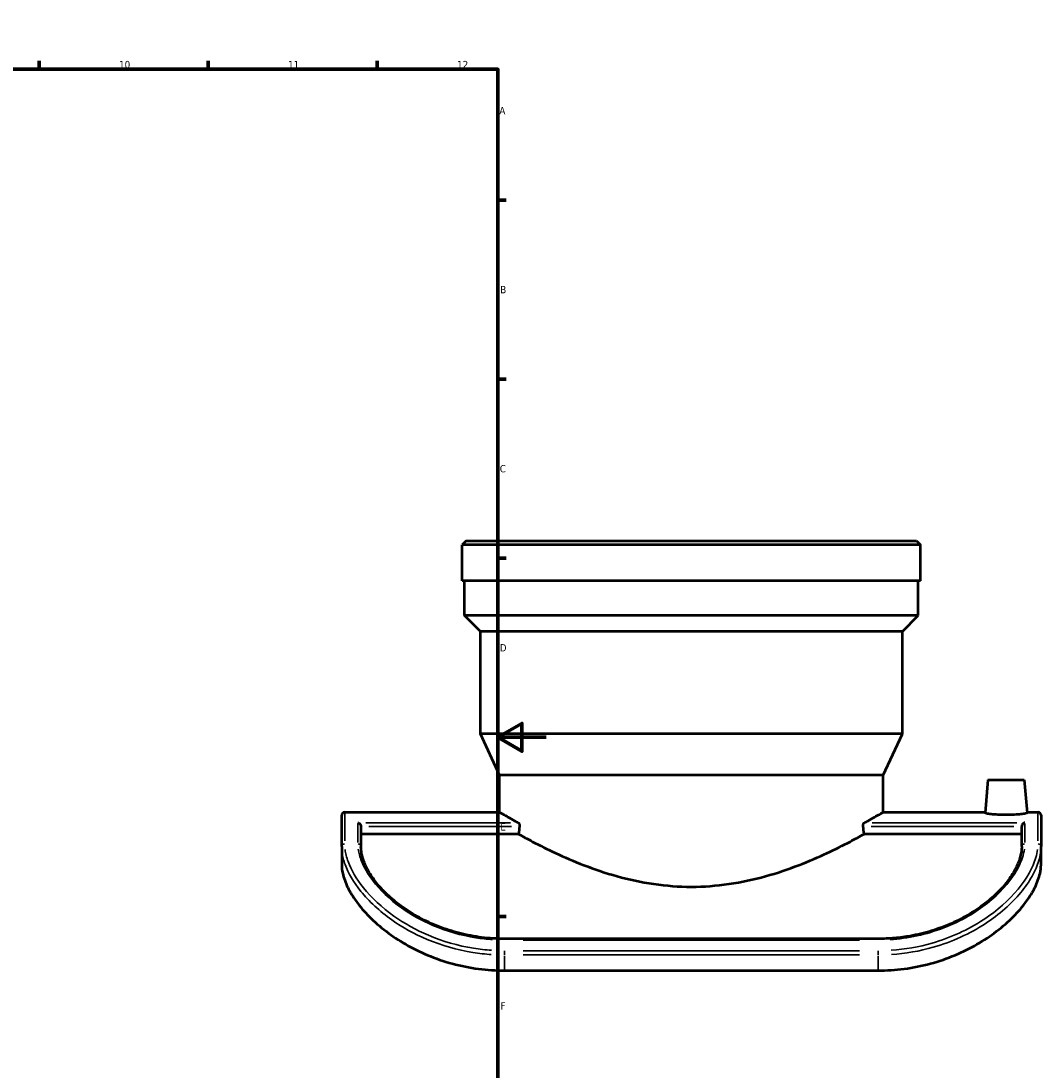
# Model space of a CAD drawing. Header units: millimetres. Extents: x -652 to 1046, y -498 to 815.
# Tile 8 of 8: x 623 to 1046, y 159 to 594. Entities that reach past the tile are written whole.
import ezdxf

# ---------------------------------------------------------------- set-up
doc = ezdxf.new("R2010")
doc.units = ezdxf.units.MM
for name, color, linetype, lineweight in [('Border (ANSI)', 7, 'Continuous', 70), ('Visible (ANSI)', 7, 'Continuous', 50), ('Visible Narrow (ANSI)', 7, 'Continuous', 35)]:
    doc.layers.add(name, color=color, linetype=linetype, lineweight=lineweight)
doc.styles.add('Note Text (ANSI)', font='tahoma.ttf')

# ---------------------------------------------------------------- blocks, each defined once
blk = doc.blocks.new('Borders Default Border')
at = {"layer": 'Border (ANSI)'}
for p, q in [((70.08, 574), (70.08, 577.45)), ((140.17, 574), (140.17, 577.45)), ((210.25, 574), (210.25, 577.45)), ((280.33, 574), (280.33, 577.45)), ((350.42, 574), (350.42, 577.45)), ((490.58, 574), (490.58, 577.45)), ((560.67, 574), (560.67, 577.45)), ((630.75, 574), (630.75, 577.45)), ((700.83, 574), (700.83, 577.45)), ((770.92, 574), (770.92, 577.45)), ((20, 519.75), (16.55, 519.75)), ((821, 519.75), (824.45, 519.75)), ((20, 445.5), (16.55, 445.5)), ((821, 445.5), (824.45, 445.5)), ((20, 371.25), (16.55, 371.25)), ((821, 371.25), (824.45, 371.25)), ((20, 222.75), (16.55, 222.75)), ((821, 222.75), (824.45, 222.75)), ((20, 148.5), (16.55, 148.5)), ((821, 148.5), (824.45, 148.5)), ((20, 74.25), (16.55, 74.25)), ((821, 74.25), (824.45, 74.25)), ((70.08, 20), (70.08, 16.55)), ((140.17, 20), (140.17, 16.55)), ((210.25, 20), (210.25, 16.55)), ((280.33, 20), (280.33, 16.55)), ((350.42, 20), (350.42, 16.55)), ((490.58, 20), (490.58, 16.55)), ((560.67, 20), (560.67, 16.55)), ((630.75, 20), (630.75, 16.55)), ((700.83, 20), (700.83, 16.55)), ((770.92, 20), (770.92, 16.55))]:
    blk.add_line(p, q, dxfattribs=at)
at = {"layer": 'Border (ANSI)', "flags": 128}
for points in [[(420.5, 594), (420.5, 574), (414.73, 584), (426.27, 584), (420.5, 574)], [(20, 20), (20, 574), (821, 574), (821, 20), (20, 20)], [(0, 297), (20, 297), (10, 302.77), (10, 291.23), (20, 297)], [(841, 297), (821, 297), (831, 302.77), (831, 291.23), (821, 297)], [(420.5, 0), (420.5, 20), (414.73, 10), (426.27, 10), (420.5, 20)]]:
    blk.add_lwpolyline(points, dxfattribs=at)
at = {"layer": 'Border (ANSI)', "attachment_point": 7, "style": 'Note Text (ANSI)'}
for s, insert, char_height in [('1', (34.35, 574.4), 3.05), ('2', (104.2, 574.4), 3.05), ('3', (174.26, 574.34), 3.05), ('4', (244.23, 574.4), 3.05), ('5', (314.48, 574.34), 3.05), ('6', (384.49, 574.34), 3.05), ('7', (454.6, 574.4), 3.05), ('8', (524.63, 574.33), 3.05), ('9', (594.7, 574.34), 3.05), ('10', (663.96, 574.34), 3.048), ('11', (734.04, 574.4), 3.048), ('12', (804.13, 574.4), 3.048), ('A', (16.78, 555.35), 3.05), ('A', (821.63, 555.35), 3.05), ('B', (17.15, 481.1), 3.05), ('B', (821.99, 481.1), 3.05), ('C', (16.95, 406.8), 3.05), ('C', (821.8, 406.8), 3.05), ('D', (16.96, 332.6), 3.05), ('D', (821.81, 332.6), 3.05), ('E', (17.21, 258.35), 3.05), ('E', (822.05, 258.35), 3.05), ('F', (17.29, 184.1), 3.05), ('F', (822.14, 184.1), 3.05), ('G', (16.81, 109.79), 3.05), ('G', (821.66, 109.79), 3.05), ('H', (16.97, 35.6), 3.05), ('H', (821.81, 35.6), 3.05), ('1', (34.35, 16.55), 3.05), ('2', (104.2, 16.55), 3.05), ('3', (174.26, 16.49), 3.05), ('4', (244.23, 16.55), 3.05), ('5', (314.48, 16.49), 3.05), ('6', (384.49, 16.49), 3.05), ('7', (454.6, 16.55), 3.05), ('8', (524.63, 16.48), 3.05), ('9', (594.7, 16.49), 3.05), ('10', (663.96, 16.49), 3.048), ('11', (734.04, 16.55), 3.048), ('12', (804.13, 16.55), 3.048)]:
    blk.add_mtext(s, dxfattribs=dict(at, insert=insert, char_height=char_height))

msp = doc.modelspace()

# ---------------------------------------------------------------- linework, layer by layer
at = {"layer": 'Visible (ANSI)'}
for p, q in [((807.836, 378.433), (806.236, 376.833)), ((806.236, 361.933), (806.236, 376.833)), ((996.236, 376.833), (806.236, 376.833)), ((807.836, 378.433), (994.636, 378.433)), ((994.636, 378.433), (996.236, 376.833)), ((996.236, 361.933), (996.236, 376.833)), ((996.236, 361.933), (806.236, 361.933)), ((807.186, 347.483), (807.186, 361.933)), ((995.286, 347.483), (995.286, 361.933)), ((995.286, 347.483), (807.186, 347.483)), ((813.736, 340.933), (807.186, 347.483)), ((988.736, 340.933), (995.286, 347.483)), ((988.736, 340.933), (813.736, 340.933)), ((813.736, 298.433), (813.736, 340.933)), ((988.736, 298.433), (988.736, 340.933)), ((988.736, 298.433), (813.736, 298.433)), ((821.736, 281.277), (813.736, 298.433)), ((980.736, 281.277), (988.736, 298.433)), ((980.736, 281.277), (821.736, 281.277)), ((821.736, 265.933), (821.736, 281.277)), ((980.736, 265.933), (980.736, 281.277)), ((1024.236, 279.433), (1023.03, 265.651)), ((1024.236, 279.433), (1039.236, 279.433)), ((1039.236, 279.433), (1040.441, 265.651)), ((757.486, 265.933), (821.736, 265.933)), ((980.736, 265.933), (1023.055, 265.933)), ((1040.417, 265.933), (1044.986, 265.933)), ((756.236, 251.71), (756.236, 264.683)), ((1046.236, 264.683), (1046.236, 251.71)), ((764.236, 260.041), (764.236, 251.71)), ((829.575, 256.901), (764.236, 256.901)), ((1038.236, 256.901), (972.897, 256.901)), ((1038.236, 251.71), (1038.236, 260.041)), ((756.236, 251.71), (756.236, 244.151)), ((1046.236, 244.151), (1046.236, 251.71)), ((978.736, 213.448), (823.736, 213.448)), ((823.736, 200.303), (978.736, 200.303))]:
    msp.add_line(p, q, dxfattribs=at)
for centre, start, end in [((757.486, 264.683), 90, 180), ((1044.986, 264.683), 0, 90)]:
    msp.add_arc(centre, 1.25, start, end, dxfattribs=at)
for start_param, end_param in [(4.2528278, 4.2645786), (2.0186067, 2.0303575)]:
    msp.add_ellipse((901.236, 128.433), major_axis=(0, -296.698), ratio=0.2679492, start_param=start_param, end_param=end_param, dxfattribs=at)
for points, knots in [([(821.736, 265.933), (821.736, 265.933), (822.239, 265.64), (824.312, 264.457), (825.883, 263.567), (828.441, 262.167), (828.981, 261.874), (829.548, 261.569)], [36.9735125, 36.9735125, 36.9735125, 36.9735125, 38.5099146, 38.5099146, 40.0463167, 40.0463167, 40.428533, 40.428533, 40.428533, 40.428533]), ([(972.923, 261.569), (973.491, 261.874), (974.03, 262.167), (976.589, 263.567), (978.159, 264.457), (980.233, 265.64), (980.736, 265.933), (980.736, 265.933)], [8.8694838, 8.8694838, 8.8694838, 8.8694838, 9.2517, 9.2517, 10.7881021, 10.7881021, 12.3245042, 12.3245042, 12.3245042, 12.3245042]), ([(1040.441, 265.651), (1040.448, 265.581), (1040.235, 265.491), (1039.355, 265.3), (1038.689, 265.199), (1037.144, 265.027), (1036.164, 264.946), (1034.01, 264.834), (1032.837, 264.805), (1030.632, 264.805), (1029.457, 264.834), (1027.301, 264.946), (1026.319, 265.028), (1024.777, 265.199), (1024.113, 265.3), (1023.236, 265.491), (1023.024, 265.581), (1023.03, 265.651)], [1.3092489, 1.3092489, 1.3092489, 1.3092489, 1.6396108, 1.6396108, 1.9699728, 1.9699728, 2.300353, 2.300353, 2.6307332, 2.6307332, 2.961715, 2.961715, 3.2926967, 3.2926967, 3.6224579, 3.6224579, 3.952219, 3.952219, 3.952219, 3.952219]), ([(762.986, 261.569), (762.987, 261.569), (762.989, 261.568), (763.122, 261.534), (763.254, 261.48), (763.503, 261.337), (763.622, 261.248), (763.845, 261.031), (763.949, 260.9), (764.099, 260.637), (764.152, 260.515), (764.219, 260.272), (764.235, 260.158), (764.236, 260.043), (764.236, 260.042), (764.236, 260.041)], [-0.00070843, -0.00070843, -0.00070843, -0.00070843, 0, 0, 0.05573775, 0.05573775, 0.10884887, 0.10884887, 0.16308176, 0.16308176, 0.20371109, 0.20371109, 0.23915565, 0.23915565, 0.23953734, 0.23953734, 0.23953734, 0.23953734]), ([(829.548, 261.569), (829.576, 261.554), (829.604, 261.534), (829.707, 261.444), (829.777, 261.344), (829.884, 261.117), (829.929, 260.981), (829.99, 260.68), (830.005, 260.515), (830.005, 260.359), (830.005, 260.252), (829.998, 260.142), (829.984, 260.035)], [-0.16519005, -0.16519005, -0.16519005, -0.16519005, -0.14633628, -0.14633628, -0.09375851, -0.09375851, -0.04687926, -0.04687926, 0, 0, 0, 0.03183864, 0.03183864, 0.03183864, 0.03183864]), ([(972.487, 260.035), (972.473, 260.142), (972.466, 260.252), (972.466, 260.359), (972.466, 260.519), (972.483, 260.689), (972.547, 260.997), (972.594, 261.135), (972.702, 261.357), (972.772, 261.452), (972.871, 261.537), (972.897, 261.555), (972.923, 261.569)], [-0.03183864, -0.03183864, -0.03183864, -0.03183864, 0, 0, 0, 0.04825586, 0.04825586, 0.09651173, 0.09651173, 0.14771932, 0.14771932, 0.16524853, 0.16524853, 0.16524853, 0.16524853]), ([(1039.486, 261.569), (1039.484, 261.569), (1039.482, 261.568), (1039.35, 261.534), (1039.218, 261.48), (1038.969, 261.337), (1038.85, 261.248), (1038.627, 261.031), (1038.522, 260.9), (1038.372, 260.637), (1038.319, 260.515), (1038.253, 260.272), (1038.236, 260.158), (1038.236, 260.043), (1038.236, 260.042), (1038.236, 260.041)], [-0.56329309, -0.56329309, -0.56329309, -0.56329309, -0.56242638, -0.56242638, -0.49423535, -0.49423535, -0.42925781, -0.42925781, -0.36290787, -0.36290787, -0.31320088, -0.31320088, -0.26983707, -0.26983707, -0.26937011, -0.26937011, -0.26937011, -0.26937011]), ([(829.575, 256.901), (831.286, 255.947), (833.252, 254.874), (838.316, 252.214), (841.575, 250.576), (848.488, 247.352), (852.402, 245.642), (860.945, 242.348), (865.574, 240.766), (875.303, 238.066), (880.413, 236.95), (890.797, 235.444), (896.072, 235.058), (901.236, 235.058), (906.4, 235.058), (911.675, 235.444), (922.058, 236.95), (927.168, 238.066), (936.897, 240.766), (941.527, 242.348), (950.07, 245.642), (953.983, 247.352), (960.897, 250.576), (964.155, 252.214), (969.22, 254.874), (971.186, 255.947), (972.897, 256.901)], [-8.8893276, -8.8893276, -8.8893276, -8.8893276, -7.7360932, -7.7360932, -6.1967244, -6.1967244, -4.6475433, -4.6475433, -3.0983622, -3.0983622, -1.5491811, -1.5491811, 0, 0, 0, 1.5491811, 1.5491811, 3.0983622, 3.0983622, 4.6475433, 4.6475433, 6.1967244, 6.1967244, 7.7360932, 7.7360932, 8.8893276, 8.8893276, 8.8893276, 8.8893276]), ([(823.736, 213.448), (822.154, 213.448), (820.572, 213.498), (817.419, 213.696), (815.847, 213.844), (812.725, 214.237), (811.175, 214.482), (808.106, 215.065), (806.587, 215.403), (803.593, 216.167), (802.117, 216.592), (799.22, 217.526), (797.798, 218.033), (795.019, 219.12), (793.662, 219.701), (791.022, 220.925), (789.739, 221.569), (787.256, 222.91), (786.056, 223.608), (783.746, 225.045), (782.635, 225.785), (780.508, 227.298), (779.491, 228.07), (777.554, 229.638), (776.634, 230.433), (774.892, 232.037), (774.071, 232.847), (772.526, 234.472), (771.802, 235.288), (770.454, 236.919), (769.829, 237.735), (768.676, 239.361), (768.15, 240.171), (767.192, 241.781), (766.763, 242.581), (766.014, 244.14), (765.692, 244.901), (765.012, 246.754), (764.715, 247.821), (764.327, 249.849), (764.236, 250.809), (764.236, 251.71)], [0, 0, 0, 0, 0.4823765, 0.4823765, 0.9646532, 0.9646532, 1.4465862, 1.4465862, 1.9278678, 1.9278678, 2.4080524, 2.4080524, 2.8865178, 2.8865178, 3.3625118, 3.3625118, 3.835341, 3.835341, 4.3044869, 4.3044869, 4.7697006, 4.7697006, 5.2310861, 5.2310861, 5.6891838, 5.6891838, 6.1450626, 6.1450626, 6.6002838, 6.6002838, 7.0568446, 7.0568446, 7.517154, 7.517154, 7.9841192, 7.9841192, 8.4466934, 8.4466934, 9.1405547, 9.1405547, 9.834416, 9.834416, 9.834416, 9.834416]), ([(1038.236, 251.71), (1038.236, 251.071), (1038.19, 250.404), (1037.999, 249.012), (1037.853, 248.288), (1037.454, 246.79), (1037.201, 246.015), (1036.585, 244.43), (1036.222, 243.619), (1035.393, 241.989), (1034.931, 241.17), (1033.906, 239.528), (1033.346, 238.706), (1032.128, 237.061), (1031.472, 236.239), (1030.062, 234.601), (1029.31, 233.785), (1027.711, 232.165), (1026.863, 231.361), (1025.074, 229.771), (1024.133, 228.986), (1022.156, 227.442), (1021.122, 226.683), (1018.962, 225.2), (1017.836, 224.476), (1015.5, 223.073), (1014.288, 222.394), (1011.785, 221.091), (1010.492, 220.466), (1007.836, 219.281), (1006.471, 218.721), (1003.678, 217.674), (1002.249, 217.188), (999.339, 216.296), (997.857, 215.891), (994.933, 215.189), (993.493, 214.887), (989.86, 214.238), (987.652, 213.942), (983.208, 213.547), (980.972, 213.448), (978.736, 213.448)], [0, 0, 0, 0, 0.4917167, 0.4917167, 0.9834334, 0.9834334, 1.4751501, 1.4751501, 1.9633073, 1.9633073, 2.4375805, 2.4375805, 2.9025107, 2.9025107, 3.361523, 3.361523, 3.8174394, 3.8174394, 4.2726272, 4.2726272, 4.7289911, 4.7289911, 5.1879247, 5.1879247, 5.6502885, 5.6502885, 6.1165058, 6.1165058, 6.5866092, 6.5866092, 7.0602857, 7.0602857, 7.5369456, 7.5369456, 8.0158677, 8.0158677, 8.4704844, 8.4704844, 9.1524093, 9.1524093, 9.8343343, 9.8343343, 9.8343343, 9.8343343]), ([(756.236, 244.151), (756.236, 243.048), (756.371, 241.855), (757.057, 238.746), (757.778, 236.752), (759.677, 232.908), (760.856, 230.943), (763.831, 226.862), (765.627, 224.747), (769.771, 220.571), (772.122, 218.508), (777.219, 214.626), (779.965, 212.809), (785.552, 209.593), (788.601, 208.066), (795.103, 205.344), (798.556, 204.149), (805.662, 202.222), (809.319, 201.489), (816.608, 200.53), (820.241, 200.303), (823.736, 200.303)], [17.9770352, 17.9770352, 17.9770352, 17.9770352, 18.794191, 18.794191, 19.9935235, 19.9935235, 21.0582019, 21.0582019, 22.1228804, 22.1228804, 23.1875588, 23.1875588, 24.2522373, 24.2522373, 25.3007495, 25.3007495, 26.3492617, 26.3492617, 27.3977739, 27.3977739, 28.4462862, 28.4462862, 28.4462862, 28.4462862]), ([(978.736, 200.303), (982.231, 200.303), (985.863, 200.53), (993.153, 201.489), (996.81, 202.222), (1003.916, 204.149), (1007.368, 205.344), (1013.87, 208.066), (1016.92, 209.593), (1022.506, 212.809), (1025.252, 214.626), (1030.349, 218.508), (1032.701, 220.571), (1036.845, 224.747), (1038.64, 226.862), (1041.615, 230.943), (1042.794, 232.908), (1044.694, 236.752), (1045.414, 238.746), (1046.101, 241.855), (1046.236, 243.048), (1046.236, 244.151)], [28.4455433, 28.4455433, 28.4455433, 28.4455433, 29.4940556, 29.4940556, 30.5425678, 30.5425678, 31.59108, 31.59108, 32.6395922, 32.6395922, 33.7042707, 33.7042707, 34.7689491, 34.7689491, 35.8336276, 35.8336276, 36.898306, 36.898306, 38.0976385, 38.0976385, 38.9147943, 38.9147943, 38.9147943, 38.9147943])]:
    msp.add_open_spline(points, degree=3, knots=knots, dxfattribs=at)
at = {"layer": 'Visible Narrow (ANSI)'}
for p, q in [((757.486, 265.9), (757.486, 254.098)), ((1044.986, 254.098), (1044.986, 265.9)), ((762.986, 253.384), (762.986, 261.241)), ((826.22, 261.569), (766.314, 261.569)), ((1036.158, 261.569), (976.251, 261.569)), ((1039.486, 261.241), (1039.486, 253.384)), ((767.523, 260.035), (826.697, 260.035)), ((975.775, 260.035), (1034.948, 260.035)), ((823.736, 213.01), (823.736, 213.447)), ((978.736, 213.01), (978.736, 213.447)), ((831.486, 212.966), (970.986, 212.966)), ((823.736, 206.828), (823.736, 208.437)), ((823.736, 200.626), (823.736, 206.445)), ((970.986, 208.519), (831.486, 208.519)), ((831.486, 206.768), (970.986, 206.768)), ((978.736, 206.828), (978.736, 208.437)), ((978.736, 206.445), (978.736, 200.626))]:
    msp.add_line(p, q, dxfattribs=at)
for centre, major_axis, start_param, end_param in [((757.486, 251.71), (-1.25, 0), 4.7909288, 6.2046455), ((762.986, 251.71), (1.25, 0), 0.0785398, 1.4922565), ((1039.486, 251.71), (-1.25, 0), 4.7909288, 6.2046455), ((1044.986, 251.71), (1.25, 0), 0.0785398, 1.4922565)]:
    msp.add_ellipse(centre, major_axis=major_axis, ratio=0.9047808, start_param=start_param, end_param=end_param, dxfattribs=at)
for points, knots in [([(756.406, 249.265), (756.621, 247.675), (757.045, 245.982), (758.974, 240.729), (761.141, 236.936), (767.519, 229.034), (771.877, 224.935), (781.412, 218.221), (786.331, 215.472), (797.598, 210.723), (804.044, 208.857), (813.201, 207.4), (815.74, 207.115), (818.29, 206.947)], [-10.1668992, -10.1668992, -10.1668992, -10.1668992, -9.160681, -9.160681, -7.188134, -7.188134, -5.0610571, -5.0610571, -3.2828009, -3.2828009, -1.2884038, -1.2884038, -0.5351, -0.5351, -0.5351, -0.5351]), ([(818.391, 208.696), (815.888, 208.863), (813.396, 209.145), (804.409, 210.587), (798.082, 212.436), (787.024, 217.135), (782.195, 219.853), (772.837, 226.491), (768.56, 230.538), (762.3, 238.33), (760.174, 242.065), (758.28, 247.227), (757.864, 248.888), (757.653, 250.446)], [0.5351, 0.5351, 0.5351, 0.5351, 1.2884038, 1.2884038, 3.2828009, 3.2828009, 5.0610571, 5.0610571, 7.188134, 7.188134, 9.160681, 9.160681, 10.1668992, 10.1668992, 10.1668992, 10.1668992]), ([(763.139, 250.647), (763.354, 249.076), (763.796, 247.399), (765.493, 243.099), (767.022, 240.389), (772.042, 233.747), (776.1, 229.79), (784.919, 223.515), (789.32, 221.031), (799.621, 216.633), (805.645, 214.878), (814.165, 213.534), (816.489, 213.276), (818.824, 213.125)], [-9.3426952, -9.3426952, -9.3426952, -9.3426952, -8.3218657, -8.3218657, -6.8454676, -6.8454676, -4.7394185, -4.7394185, -3.0976416, -3.0976416, -1.1945392, -1.1945392, -0.4917208, -0.4917208, -0.4917208, -0.4917208]), ([(983.647, 213.126), (987.404, 213.369), (991.132, 213.889), (1002.483, 216.335), (1009.773, 219.198), (1018.945, 224.493), (1021.618, 226.315), (1029.038, 232.197), (1032.919, 236.563), (1036.861, 242.946), (1037.866, 245.112), (1038.913, 248.364), (1039.18, 249.533), (1039.332, 250.648)], [-9.3426176, -9.3426176, -9.3426176, -9.3426176, -8.2119312, -8.2119312, -5.8118281, -5.8118281, -4.7109401, -4.7109401, -2.4332225, -2.4332225, -1.2166112, -1.2166112, -0.4917167, -0.4917167, -0.4917167, -0.4917167]), ([(1044.819, 250.447), (1044.677, 249.399), (1044.442, 248.304), (1043.511, 245.133), (1042.596, 242.967), (1038.905, 236.37), (1035.163, 231.733), (1027.87, 225.291), (1025.198, 223.248), (1016.096, 217.289), (1008.848, 213.908), (995.602, 210.094), (989.872, 209.085), (984.081, 208.698)], [0.5350978, 0.5350978, 0.5350978, 0.5350978, 1.2122925, 1.2122925, 2.424585, 2.424585, 4.7864479, 4.7864479, 5.9455145, 5.9455145, 8.4236593, 8.4236593, 10.1668576, 10.1668576, 10.1668576, 10.1668576]), ([(984.182, 206.949), (990.082, 207.34), (995.92, 208.359), (1009.417, 212.211), (1016.801, 215.627), (1026.075, 221.655), (1028.797, 223.722), (1036.228, 230.244), (1040.04, 234.946), (1043.801, 241.647), (1044.734, 243.85), (1045.682, 247.079), (1045.921, 248.196), (1046.066, 249.265)], [-10.1668576, -10.1668576, -10.1668576, -10.1668576, -8.4236593, -8.4236593, -5.9455145, -5.9455145, -4.7864479, -4.7864479, -2.424585, -2.424585, -1.2122925, -1.2122925, -0.5350978, -0.5350978, -0.5350978, -0.5350978])]:
    msp.add_open_spline(points, degree=3, knots=knots, dxfattribs=at)

# ---------------------------------------------------------------- block references
msp.add_blockref('Borders Default Border', (0, 0))

doc.saveas('drawing.dxf')
